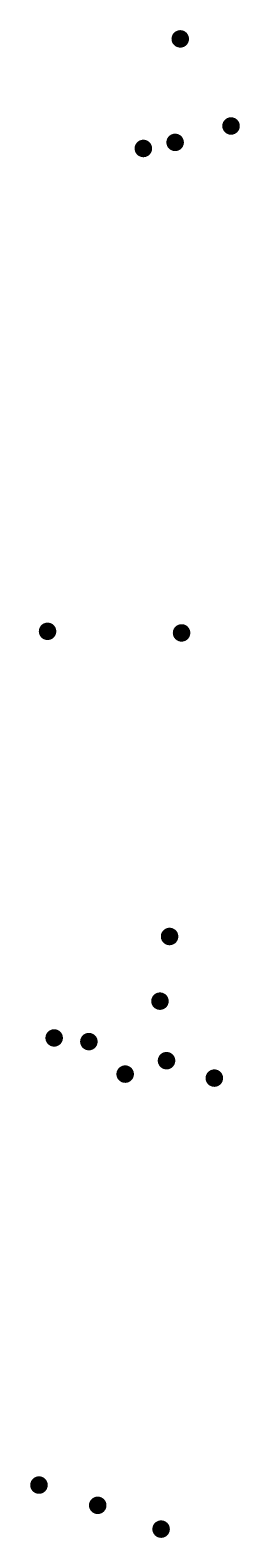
# Model space of a CAD drawing. Header units: metres. Extents: x 184653 to 184958, y 346613 to 348006.
# Tile 2 of 2: x 184881 to 184958, y 347457 to 348006. Entities that reach past the tile are written whole.
import ezdxf

# ---------------------------------------------------------------- set-up
doc = ezdxf.new("R2010")
doc.units = ezdxf.units.M
doc.layers.add('Objecten', color=7, linetype='Continuous')
doc.styles.add('NLCS-ISO-M1000-T25', font='NLCS-ISO.ttf', dxfattribs={"height": 2.5})

msp = doc.modelspace()

# ---------------------------------------------------------------- hatches: boundary and pattern name
at = {"layer": 'Objecten', "true_color": 0xffffff}
h = msp.add_hatch(color=7, dxfattribs=at)
h.dxf.hatch_style = 1
edge = h.paths.add_edge_path()
edge.add_arc((184936, 348003.21), 3.02, -0.7631, 359.2369)
h = msp.add_hatch(color=7, dxfattribs=at)
h.dxf.hatch_style = 1
edge = h.paths.add_edge_path()
edge.add_arc((184954.47, 347971.45), 3.02, -0.7631, 359.2369)
h = msp.add_hatch(color=7, dxfattribs=at)
h.dxf.hatch_style = 1
edge = h.paths.add_edge_path()
edge.add_arc((184922.58, 347963.25), 3.02, -0.7631, 359.2369)
h = msp.add_hatch(color=7, dxfattribs=at)
h.dxf.hatch_style = 1
edge = h.paths.add_edge_path()
edge.add_arc((184934.14, 347965.47), 3.02, -0.7631, 359.2369)
h = msp.add_hatch(color=7, dxfattribs=at)
h.dxf.hatch_style = 1
edge = h.paths.add_edge_path()
edge.add_arc((184887.75, 347787.19), 3.02, -0.7631, 359.2369)
h = msp.add_hatch(color=7, dxfattribs=at)
h.dxf.hatch_style = 1
edge = h.paths.add_edge_path()
edge.add_arc((184936.48, 347786.62), 3.02, -0.7631, 359.2369)
h = msp.add_hatch(color=7, dxfattribs=at)
h.dxf.hatch_style = 1
edge = h.paths.add_edge_path()
edge.add_arc((184932.12, 347675.93), 3.02, -0.7631, 359.2369)
h = msp.add_hatch(color=7, dxfattribs=at)
h.dxf.hatch_style = 1
edge = h.paths.add_edge_path()
edge.add_arc((184928.63, 347652.35), 3.02, -0.7631, 359.2369)
h = msp.add_hatch(color=7, dxfattribs=at)
h.dxf.hatch_style = 1
edge = h.paths.add_edge_path()
edge.add_arc((184890.15, 347638.94), 3.02, -0.7631, 359.2369)
h = msp.add_hatch(color=7, dxfattribs=at)
h.dxf.hatch_style = 1
edge = h.paths.add_edge_path()
edge.add_arc((184902.77, 347637.6), 3.02, -0.7631, 359.2369)
h = msp.add_hatch(color=7, dxfattribs=at)
h.dxf.hatch_style = 1
edge = h.paths.add_edge_path()
edge.add_arc((184931.02, 347630.65), 3.02, -0.7631, 359.2369)
h = msp.add_hatch(color=7, dxfattribs=at)
h.dxf.hatch_style = 1
edge = h.paths.add_edge_path()
edge.add_arc((184915.97, 347625.75), 3.02, -0.7631, 359.2369)
h = msp.add_hatch(color=7, dxfattribs=at)
h.dxf.hatch_style = 1
edge = h.paths.add_edge_path()
edge.add_arc((184948.4, 347624.29), 3.02, -0.7631, 359.2369)
h = msp.add_hatch(color=7, dxfattribs=at)
h.dxf.hatch_style = 1
edge = h.paths.add_edge_path()
edge.add_arc((184884.63, 347475.91), 3.02, -0.7631, 359.2369)
h = msp.add_hatch(color=7, dxfattribs=at)
h.dxf.hatch_style = 1
edge = h.paths.add_edge_path()
edge.add_arc((184905.98, 347468.52), 3.02, -0.7631, 359.2369)
h = msp.add_hatch(color=7, dxfattribs=at)
h.dxf.hatch_style = 1
edge = h.paths.add_edge_path()
edge.add_arc((184929.05, 347459.85), 3.02, -0.7631, 359.2369)

# ---------------------------------------------------------------- linework, layer by layer
at = {"layer": 'Objecten', "color": 250, "const_width": 0.321}
for points in [[(184935.89, 348006.23, -1), (184936.12, 348000.19, -1), (184935.89, 348006.23, 0)], [(184954.36, 347974.47, -1), (184954.59, 347968.43, -1), (184954.36, 347974.47, 0)], [(184922.47, 347966.27, -1), (184922.7, 347960.23, -1), (184922.47, 347966.27, 0)], [(184934.03, 347968.49, -1), (184934.26, 347962.45, -1), (184934.03, 347968.49, 0)], [(184887.63, 347790.21, -1), (184887.86, 347784.18, -1), (184887.63, 347790.21, 0)], [(184936.37, 347789.64, -1), (184936.6, 347783.6, -1), (184936.37, 347789.64, 0)], [(184932.01, 347678.95, -1), (184932.24, 347672.91, -1), (184932.01, 347678.95, 0)], [(184928.51, 347655.37, -1), (184928.74, 347649.34, -1), (184928.51, 347655.37, 0)], [(184890.04, 347641.96, -1), (184890.26, 347635.93, -1), (184890.04, 347641.96, 0)], [(184902.66, 347640.62, -1), (184902.89, 347634.58, -1), (184902.66, 347640.62, 0)], [(184930.9, 347633.67, -1), (184931.13, 347627.63, -1), (184930.9, 347633.67, 0)], [(184915.86, 347628.77, -1), (184916.09, 347622.73, -1), (184915.86, 347628.77, 0)], [(184948.28, 347627.31, -1), (184948.51, 347621.27, -1), (184948.28, 347627.31, 0)], [(184884.51, 347478.93, -1), (184884.74, 347472.89, -1), (184884.51, 347478.93, 0)], [(184905.87, 347471.54, -1), (184906.1, 347465.5, -1), (184905.87, 347471.54, 0)], [(184928.93, 347462.87, -1), (184929.16, 347456.83, -1), (184928.93, 347462.87, 0)]]:
    msp.add_lwpolyline(points, format="xyb", dxfattribs=at)

# ---------------------------------------------------------------- texts
at = {"layer": 'Objecten', "color": 250, "attachment_point": 1, "rotation": 276.3841, "style": 'NLCS-ISO-M1000-T25'}
for s, insert, char_height in [('6.1.', (184936.51, 348004.7), 1.604), ('2', (184955.04, 347972.14), 1.6), ('6.4.', (184923.39, 347964.76), 1.604), ('1', (184934.92, 347966.09), 1.6), ('6.1.', (184888.67, 347788.72), 1.604), ('1', (184937.12, 347787.33), 1.6), ('1', (184933.19, 347676.42), 1.6), ('2', (184929.45, 347652.91), 1.6), ('6.4.', (184890.91, 347640.73), 1.604), ('11', (184903.39, 347638.53), 1.604), ('5.1.', (184931.85, 347631.94), 1.604), ('2', (184916.8, 347626.3), 1.6), ('6.4.', (184949.28, 347625.87), 1.604), ('11', (184885.27, 347476.84), 1.604), ('1', (184906.66, 347468.95), 1.6), ('6.4.', (184929.9, 347461.58), 1.604)]:
    msp.add_mtext_dynamic_manual_height_columns(s, width=11.1881, gutter_width=0.802, heights=[0], dxfattribs=dict(at, insert=insert, char_height=char_height))

doc.saveas('drawing.dxf')
